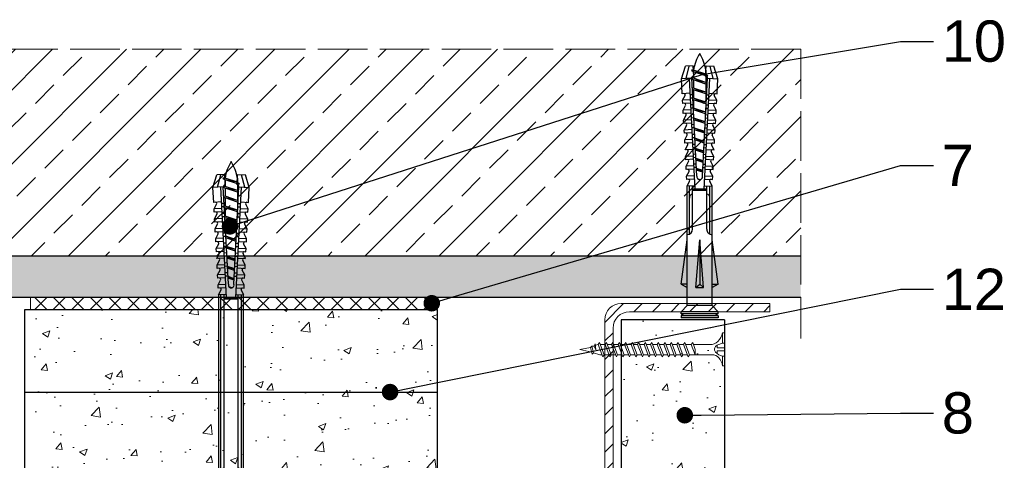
# Model space of a CAD drawing. Header units: millimetres. Extents: x 3099 to 4102, y 555 to 1073.
# Tile 4 of 8: x 3225 to 3463, y 967 to 1073. Entities that reach past the tile are written whole.
import ezdxf
from ezdxf import colors
from ezdxf.entities.mleader import LeaderData, LeaderLine
from ezdxf.math import Vec2, Vec3

# ---------------------------------------------------------------- set-up
doc = ezdxf.new("R2010")
doc.units = ezdxf.units.MM
doc.linetypes.add('ACAD_ISO02W100', pattern=[15, 12, -3])
for name, color, linetype, lineweight in [('_RIGIPS AKCESORIA', 7, 'Continuous', 18), ('_RIGIPS G-K', 7, 'Continuous', 25), ('_RIGIPS PROFIL', 7, 'Continuous', 18), ('KRESKOWANIE', 7, 'Continuous', 9), ('OPISY', 7, 'Continuous', 9), ('PRZERYWANA', 7, 'ACAD_ISO02W100', 9)]:
    doc.layers.add(name, color=color, linetype=linetype, lineweight=lineweight)
doc.styles.get("Standard").update_dxf_attribs({"font": 'arial.ttf'})
pattern_1 = [(50, (346.951, 0), (18.21847, -1.59391), [1.905, -20.955]), (355, (346.951, 0), (-3.52434, 19.10568), [1.524, -16.76406]), (100.45144, (348.47, -0.133), (14.69412, 17.51178), [1.619, -17.80902]), (46.1842, (346.951, 5.08), (27.1079, -4.20423), [2.8575, -31.4325]), (96.6356, (349.21, 4.73), (23.74041, 24.74261), [2.4285, -26.71356]), (351.1842, (346.951, 5.08), (23.74041, 24.7426), [2.286, -25.14597]), (21, (349.491, 3.81), (15.16144, -10.22652), [1.905, -20.955]), (326, (349.491, 3.81), (6.1802, 18.4188), [1.524, -16.764]), (71.45144, (350.755, 2.958), (21.34164, 8.19228), [1.619, -17.80899]), (37.5, (346.9514, 0), (0.30886, 8.455504), [0, -16.5608, 0, -17.018, 0, -16.8275]), (7.5, (346.951, 0), (6.681966, 10.018057), [0, -9.7028, 0, -16.1798, 0, -6.4135]), (327.5, (341.287, 0), (13.55906, -0.572874), [0, -6.35, 0, -19.812, 0, -26.289]), (317.5, (338.747, 0), (14.81292, 2.54265), [0, -8.255, 0, -13.1572, 0, -18.669])]

# ---------------------------------------------------------------- blocks, each defined once
blk = doc.blocks.new('kolek rozprezny komplet 100')
for p, q in [((350.66, 165.93), (350.76, 167.83)), ((353.75, 167.67), (350.71, 166.88)), ((353.81, 168.77), (350.76, 167.83)), ((353.68, 166.27), (353.81, 168.77)), ((357.41, 168.58), (353.81, 168.77)), ((357.31, 166.68), (357.41, 168.58)), ((359, 168.5), (357.82, 167.89)), ((358.9, 166.6), (359, 168.5)), ((359.8, 168.45), (359, 168.5)), ((359.7, 166.56), (359.8, 168.45)), ((361.4, 168.37), (360.22, 167.77)), ((361.3, 166.47), (361.4, 168.37)), ((362.2, 168.33), (361.4, 168.37)), ((362.1, 166.43), (362.2, 168.33)), ((363.8, 168.24), (362.61, 167.64)), ((363.7, 166.35), (363.8, 168.24)), ((364.6, 168.2), (363.8, 168.24)), ((364.5, 166.31), (364.6, 168.2)), ((366.19, 168.12), (365.01, 167.52)), ((366.09, 166.22), (366.19, 168.12)), ((366.99, 168.08), (366.19, 168.12)), ((366.89, 166.18), (366.99, 168.08)), ((368.59, 167.99), (367.41, 167.39)), ((368.49, 166.1), (368.59, 167.99)), ((369.39, 167.95), (368.59, 167.99)), ((369.29, 166.05), (369.39, 167.95)), ((370.99, 167.87), (369.8, 167.26)), ((370.89, 165.97), (370.99, 167.87)), ((372.59, 167.78), (371.4, 167.18)), ((372.49, 165.89), (372.59, 167.78)), ((373.38, 167.74), (372.59, 167.78)), ((373.28, 165.84), (373.38, 167.74)), ((374.98, 167.66), (373.8, 167.06)), ((374.88, 165.76), (374.98, 167.66)), ((375.78, 167.62), (374.98, 167.66)), ((375.68, 165.72), (375.78, 167.62)), ((377.38, 167.53), (376.2, 166.93)), ((377.28, 165.64), (377.38, 167.53)), ((378.18, 167.49), (377.38, 167.53)), ((378.08, 165.59), (378.18, 167.49)), ((379.78, 167.41), (378.59, 166.8)), ((379.68, 165.51), (379.78, 167.41)), ((448.67, 167.37), (379.77, 167.37)), ((443.47, 168.87), (432.8, 167.37)), ((443.47, 167.37), (443.47, 168.87)), ((443.47, 168.87), (444.34, 167.37)), ((450.17, 168.87), (448.67, 167.37)), ((448.67, 167.37), (448.67, 161.37)), ((450.17, 168.87), (450.17, 159.87)), ((450.67, 168.87), (450.17, 168.87)), ((450.67, 168.87), (450.67, 159.87)), ((450.67, 168.27), (451.17, 168.87)), ((451.17, 168.87), (451.67, 168.87)), ((451.17, 168.87), (451.17, 159.87)), ((451.67, 168.87), (451.67, 159.87)), ((353.15, 165.8), (350.66, 165.93)), ((351.53, 165.88), (352.53, 165.88)), ((352.53, 165.88), (351.53, 162.88)), ((352.53, 165.88), (351.93, 162.88)), ((352.93, 165.88), (351.93, 162.88)), ((352.53, 165.88), (352.9, 166.38)), ((352.93, 165.88), (352.9, 166.38)), ((352.93, 165.88), (354.53, 165.88)), ((354.53, 165.88), (353.53, 162.88)), ((377.24, 165.04), (353.68, 166.27)), ((380.47, 165.47), (353.71, 166.87)), ((354.53, 165.88), (353.93, 162.88)), ((354.93, 165.88), (353.93, 162.88)), ((354.53, 165.88), (354.78, 166.21)), ((354.93, 165.88), (354.91, 166.21)), ((354.93, 165.88), (356.93, 165.88)), ((356.93, 165.88), (355.93, 162.88)), ((356.93, 165.88), (356.33, 162.88)), ((357.33, 165.88), (356.33, 162.88)), ((356.93, 165.88), (357.09, 166.09)), ((357.33, 165.88), (357.32, 166.08)), ((357.33, 165.88), (359.33, 165.88)), ((357.67, 166.06), (357.71, 166.66)), ((359.33, 165.88), (358.33, 162.88)), ((358.47, 166.02), (358.5, 166.62)), ((359.33, 165.88), (358.73, 162.88)), ((359.73, 165.88), (358.73, 162.88)), ((359.33, 165.88), (359.4, 165.97)), ((359.73, 165.88), (359.73, 165.95)), ((359.73, 165.88), (361.24, 165.88)), ((360.07, 165.94), (360.1, 166.54)), ((361.72, 165.85), (360.73, 162.88)), ((360.87, 165.89), (360.9, 166.49)), ((361.73, 165.85), (361.13, 162.88)), ((362.12, 165.83), (361.13, 162.88)), ((362.47, 165.81), (362.5, 166.41)), ((364.08, 165.73), (363.17, 162.98)), ((363.27, 165.77), (363.3, 166.37)), ((364.1, 165.73), (363.56, 163)), ((364.48, 165.71), (363.57, 163)), ((364.86, 165.69), (364.9, 166.28)), ((366.44, 165.6), (365.61, 163.1)), ((365.66, 165.64), (365.69, 166.24)), ((366.48, 165.6), (365.98, 163.12)), ((366.84, 165.58), (366.02, 163.13)), ((367.26, 165.56), (367.29, 166.16)), ((368.8, 165.48), (368.05, 163.23)), ((368.06, 165.52), (368.09, 166.12)), ((368.85, 165.48), (368.41, 163.25)), ((369.19, 165.46), (368.46, 163.25)), ((369.66, 165.43), (369.69, 166.03)), ((370.46, 165.39), (370.49, 165.99)), ((371.16, 165.36), (370.49, 163.36)), ((371.23, 165.35), (370.83, 163.38)), ((371.55, 165.33), (370.9, 163.38)), ((372.05, 165.31), (372.09, 165.91)), ((372.85, 165.27), (372.89, 165.87)), ((373.52, 165.23), (372.94, 163.49)), ((373.6, 165.23), (373.26, 163.51)), ((373.91, 165.21), (373.34, 163.51)), ((374.45, 165.18), (374.48, 165.78)), ((375.25, 165.14), (375.28, 165.74)), ((375.88, 165.11), (375.38, 163.62)), ((375.98, 165.1), (375.68, 163.63)), ((376.27, 165.09), (375.79, 163.64)), ((430.17, 166.07), (379.71, 166.07)), ((431.37, 166.87), (379.75, 166.87)), ((380.47, 166.07), (380.47, 162.67)), ((380.67, 166.07), (380.67, 162.67)), ((380.87, 166.07), (380.87, 162.67)), ((444.34, 165.28), (432.8, 164.37)), ((444.34, 165.28), (443.47, 164.37)), ((444.34, 163.45), (444.34, 165.28)), ((353.15, 162.94), (350.66, 162.81)), ((350.66, 162.81), (350.76, 160.91)), ((351.53, 162.88), (351.57, 162.38)), ((351.57, 162.38), (351.93, 162.88)), ((351.93, 162.88), (353.53, 162.88)), ((353.53, 162.88), (353.56, 162.47)), ((353.64, 162.48), (353.93, 162.88)), ((377.24, 163.7), (353.68, 162.46)), ((353.68, 162.46), (353.81, 159.97)), ((380.47, 163.27), (353.71, 161.87)), ((353.93, 162.88), (355.93, 162.88)), ((355.93, 162.88), (355.95, 162.6)), ((356.14, 162.61), (356.33, 162.88)), ((356.33, 162.88), (358.33, 162.88)), ((357.67, 162.67), (357.71, 162.07)), ((358.33, 162.88), (358.34, 162.72)), ((358.47, 162.72), (358.5, 162.12)), ((358.63, 162.74), (358.73, 162.88)), ((358.73, 162.88), (360.73, 162.88)), ((360.07, 162.8), (360.1, 162.2)), ((360.73, 162.88), (360.73, 162.85)), ((360.87, 162.84), (360.9, 162.24)), ((361.13, 162.88), (361.24, 162.88)), ((361.13, 162.87), (361.13, 162.88)), ((361.3, 162.26), (361.4, 160.37)), ((362.1, 162.3), (362.2, 160.41)), ((362.47, 162.93), (362.5, 162.33)), ((363.27, 162.97), (363.3, 162.37)), ((363.7, 162.39), (363.8, 160.49)), ((364.5, 162.43), (364.6, 160.53)), ((364.86, 163.05), (364.9, 162.45)), ((365.66, 163.09), (365.69, 162.49)), ((366.09, 162.51), (366.19, 160.62)), ((366.89, 162.56), (366.99, 160.66)), ((367.26, 163.18), (367.29, 162.58)), ((368.06, 163.22), (368.09, 162.62)), ((368.49, 162.64), (368.59, 160.74)), ((369.29, 162.68), (369.39, 160.78)), ((369.66, 163.3), (369.69, 162.7)), ((370.46, 163.34), (370.49, 162.74)), ((370.89, 162.77), (370.99, 160.87)), ((372.05, 163.43), (372.09, 162.83)), ((372.49, 162.85), (372.59, 160.95)), ((372.85, 163.47), (372.89, 162.87)), ((373.28, 162.89), (373.38, 160.99)), ((374.45, 163.55), (374.48, 162.95)), ((374.88, 162.97), (374.98, 161.08)), ((375.25, 163.59), (375.28, 163)), ((375.68, 163.02), (375.78, 161.12)), ((377.28, 163.1), (377.38, 161.2)), ((378.08, 164.5), (377.86, 163.87)), ((378.08, 163.14), (378.18, 161.24)), ((379.68, 163.23), (379.78, 161.33)), ((430.17, 162.67), (379.71, 162.67)), ((432.8, 164.37), (443.47, 164.37)), ((444.34, 163.45), (432.8, 164.37)), ((444.34, 163.45), (443.47, 164.37)), ((353.75, 161.07), (350.71, 161.86)), ((353.81, 159.97), (350.76, 160.91)), ((357.41, 160.16), (353.81, 159.97)), ((357.31, 162.05), (357.41, 160.16)), ((359, 160.24), (357.82, 160.84)), ((358.9, 162.14), (359, 160.24)), ((359.8, 160.28), (359, 160.24)), ((359.7, 162.18), (359.8, 160.28)), ((361.4, 160.37), (360.22, 160.97)), ((362.2, 160.41), (361.4, 160.37)), ((363.8, 160.49), (362.61, 161.09)), ((364.6, 160.53), (363.8, 160.49)), ((366.19, 160.62), (365.01, 161.22)), ((366.99, 160.66), (366.19, 160.62)), ((368.59, 160.74), (367.41, 161.35)), ((369.39, 160.78), (368.59, 160.74)), ((370.99, 160.87), (369.8, 161.47)), ((372.59, 160.95), (371.4, 161.55)), ((373.38, 160.99), (372.59, 160.95)), ((374.98, 161.08), (373.8, 161.68)), ((375.78, 161.12), (374.98, 161.08)), ((377.38, 161.2), (376.2, 161.81)), ((378.18, 161.24), (377.38, 161.2)), ((379.78, 161.33), (378.59, 161.93)), ((431.37, 161.87), (379.75, 161.87)), ((448.67, 161.37), (379.77, 161.37)), ((443.47, 159.87), (432.8, 161.37)), ((443.47, 161.37), (443.47, 159.87)), ((443.47, 159.87), (444.34, 161.37)), ((450.17, 159.87), (448.67, 161.37)), ((450.67, 159.87), (450.17, 159.87)), ((450.67, 160.47), (451.17, 159.87)), ((451.17, 159.87), (451.67, 159.87))]:
    blk.add_line(p, q)
for centre, radius, start, end in [((357.68, 168.16), 0.3, 177, 297), ((360.08, 168.03), 0.3, 177, 297), ((362.48, 167.91), 0.3, 177, 297), ((364.87, 167.78), 0.3, 177, 297), ((367.27, 167.66), 0.3, 177, 297), ((369.67, 167.53), 0.3, 177, 297), ((371.27, 167.45), 0.3, 177, 297), ((373.66, 167.32), 0.3, 177, 297), ((376.06, 167.2), 0.3, 177, 297), ((378.46, 167.07), 0.3, 177, 297), ((430.17, 167.37), 1.3, 270, 0), ((353.27, 155.16), 10.85, 99.2038, 121.9083), ((353.65, 165.77), 0.5, 87, 177), ((377.41, 164.38), 0.682, 255.8604, 104.1386), ((422.67, 165.87), 1, 90, 168.463), ((353.27, 173.59), 10.85, 238.0917, 260.7962), ((353.65, 162.96), 0.5, 183, 273), ((422.67, 162.87), 1, 191.537, 270), ((430.17, 161.37), 1.3, 0, 90), ((357.68, 160.58), 0.3, 63, 183), ((360.08, 160.7), 0.3, 63, 183), ((362.48, 160.83), 0.3, 63, 183), ((364.87, 160.95), 0.3, 63, 183), ((367.27, 161.08), 0.3, 63, 183), ((369.67, 161.2), 0.3, 63, 183), ((371.27, 161.29), 0.3, 63, 183), ((373.66, 161.41), 0.3, 63, 183), ((376.06, 161.54), 0.3, 63, 183), ((378.46, 161.66), 0.3, 63, 183)]:
    blk.add_arc(centre, radius, start, end)
blk = doc.blocks.new('KATOWNIK 60x40x2')
at = {"layer": 'KRESKOWANIE'}
h = blk.add_hatch(dxfattribs=at)
h.set_pattern_fill('ANSI31', color=256)
h.paths.add_polyline_path([(3327.91, 5182.56), (3291.91, 5182.56, 0.414214), (3287.91, 5178.56), (3287.91, 5122.56), (3289.91, 5122.56), (3289.91, 5176.56, -0.414214), (3293.91, 5180.56), (3327.91, 5180.56)])
at = {"layer": '_RIGIPS PROFIL'}
for p, q in [((3291.91, 5182.56), (3327.91, 5182.56)), ((3327.91, 5180.56), (3327.91, 5182.56)), ((3287.91, 5178.56), (3287.91, 5122.56)), ((3293.91, 5180.56), (3327.91, 5180.56)), ((3289.91, 5176.56), (3289.91, 5122.56)), ((3287.91, 5122.56), (3289.91, 5122.56))]:
    blk.add_line(p, q, dxfattribs=at)
for centre in [(3291.91, 5178.56), (3293.91, 5176.56)]:
    blk.add_arc(centre, 4, 90, 180, dxfattribs=at)
blk = doc.blocks.new('kolek rozprezny komplet 60')
for p, q in [((393.81, 219.85), (390.76, 218.91)), ((393.68, 217.35), (393.81, 219.85)), ((397.41, 219.66), (393.81, 219.85)), ((397.31, 217.76), (397.41, 219.66)), ((399, 219.58), (397.82, 218.98)), ((398.9, 217.68), (399, 219.58)), ((399.8, 219.54), (399, 219.58)), ((399.7, 217.64), (399.8, 219.54)), ((401.4, 219.45), (400.22, 218.85)), ((401.3, 217.56), (401.4, 219.45)), ((402.2, 219.41), (401.4, 219.45)), ((443.47, 219.95), (432.8, 218.45)), ((443.47, 218.45), (443.47, 219.95)), ((443.47, 219.95), (444.34, 218.45)), ((450.17, 219.95), (448.67, 218.45)), ((450.17, 219.95), (450.17, 210.95)), ((450.67, 219.95), (450.17, 219.95)), ((450.67, 219.95), (450.67, 210.95)), ((450.67, 219.35), (451.17, 219.95)), ((451.17, 219.95), (451.67, 219.95)), ((451.17, 219.95), (451.17, 210.95)), ((451.67, 219.95), (451.67, 210.95)), ((390.66, 217.01), (390.76, 218.91)), ((393.75, 218.75), (390.71, 217.96)), ((392.67, 216.95), (393.04, 217.45)), ((393.07, 216.95), (393.04, 217.45)), ((417.38, 216.11), (393.68, 217.35)), ((420.47, 216.55), (393.71, 217.95)), ((394.67, 216.95), (394.92, 217.29)), ((395.07, 216.95), (395.05, 217.28)), ((397.07, 216.95), (397.23, 217.17)), ((397.47, 216.95), (397.46, 217.16)), ((397.67, 217.14), (397.71, 217.74)), ((398.47, 217.1), (398.5, 217.7)), ((400.07, 217.02), (400.1, 217.62)), ((400.87, 216.98), (400.9, 217.58)), ((402.1, 217.51), (402.2, 219.41)), ((402.47, 216.89), (402.5, 217.49)), ((403.8, 219.33), (402.61, 218.72)), ((403.27, 216.85), (403.3, 217.45)), ((403.7, 217.43), (403.8, 219.33)), ((404.6, 219.29), (403.8, 219.33)), ((404.5, 217.39), (404.6, 219.29)), ((404.86, 216.77), (404.9, 217.37)), ((406.19, 219.2), (405.01, 218.6)), ((405.66, 216.73), (405.69, 217.32)), ((406.09, 217.3), (406.19, 219.2)), ((406.99, 219.16), (406.19, 219.2)), ((406.89, 217.26), (406.99, 219.16)), ((407.26, 216.64), (407.29, 217.24)), ((408.59, 219.08), (407.41, 218.47)), ((408.06, 216.6), (408.09, 217.2)), ((408.49, 217.18), (408.59, 219.08)), ((409.39, 219.03), (408.59, 219.08)), ((409.29, 217.14), (409.39, 219.03)), ((409.66, 216.52), (409.69, 217.12)), ((410.99, 218.95), (409.8, 218.35)), ((410.46, 216.47), (410.49, 217.07)), ((410.89, 217.05), (410.99, 218.95)), ((412.59, 218.87), (411.4, 218.26)), ((412.49, 216.97), (412.59, 218.87)), ((413.38, 218.82), (412.59, 218.87)), ((413.28, 216.93), (413.38, 218.82)), ((414.98, 218.74), (413.8, 218.14)), ((414.88, 216.84), (414.98, 218.74)), ((415.78, 218.7), (414.98, 218.74)), ((415.68, 216.8), (415.78, 218.7)), ((417.38, 218.62), (416.2, 218.01)), ((417.28, 216.72), (417.38, 218.62)), ((418.18, 218.57), (417.38, 218.62)), ((418.08, 216.68), (418.18, 218.57)), ((419.78, 218.49), (418.59, 217.89)), ((419.68, 216.59), (419.78, 218.49)), ((430.17, 217.15), (419.71, 217.15)), ((431.37, 217.95), (419.75, 217.95)), ((448.67, 218.45), (419.77, 218.45)), ((420.47, 217.15), (420.47, 213.75)), ((420.67, 217.15), (420.67, 213.75)), ((420.87, 217.15), (420.87, 213.75)), ((448.67, 218.45), (448.67, 212.45)), ((393.15, 216.88), (390.66, 217.01)), ((391.67, 216.95), (392.67, 216.95)), ((392.67, 216.95), (391.67, 213.95)), ((392.67, 216.95), (392.07, 213.95)), ((393.07, 216.95), (392.07, 213.95)), ((393.07, 216.95), (394.67, 216.95)), ((394.67, 216.95), (393.67, 213.95)), ((417.38, 214.79), (393.68, 213.55)), ((394.67, 216.95), (394.07, 213.95)), ((395.07, 216.95), (394.07, 213.95)), ((395.07, 216.95), (397.07, 216.95)), ((397.07, 216.95), (396.07, 213.95)), ((397.07, 216.95), (396.47, 213.95)), ((397.47, 216.95), (396.47, 213.95)), ((397.47, 216.95), (399.47, 216.95)), ((399.47, 216.95), (398.47, 213.95)), ((399.47, 216.95), (398.87, 213.95)), ((399.87, 216.95), (398.87, 213.95)), ((399.47, 216.95), (399.55, 217.05)), ((399.87, 216.95), (399.87, 217.03)), ((399.87, 216.95), (401.38, 216.95)), ((401.87, 216.92), (400.87, 213.95)), ((401.87, 216.92), (401.27, 213.95)), ((402.26, 216.9), (401.27, 213.95)), ((404.22, 216.8), (403.31, 214.05)), ((404.24, 216.8), (403.7, 214.07)), ((404.62, 216.78), (403.72, 214.07)), ((406.58, 216.68), (405.75, 214.18)), ((406.62, 216.68), (406.12, 214.2)), ((406.98, 216.66), (406.16, 214.2)), ((408.94, 216.55), (408.19, 214.31)), ((408.99, 216.55), (408.55, 214.33)), ((409.34, 216.53), (408.6, 214.33)), ((411.3, 216.43), (410.64, 214.44)), ((411.37, 216.43), (410.98, 214.45)), ((411.69, 216.41), (411.04, 214.46)), ((412.05, 216.39), (412.09, 216.99)), ((412.85, 216.35), (412.89, 216.95)), ((413.66, 216.31), (413.08, 214.56)), ((413.75, 216.3), (413.4, 214.58)), ((414.05, 216.29), (413.49, 214.58)), ((414.45, 216.27), (414.48, 216.86)), ((415.25, 216.22), (415.28, 216.82)), ((415.25, 214.68), (415.28, 214.08)), ((416.02, 216.18), (415.52, 214.69)), ((416.12, 216.18), (415.83, 214.71)), ((416.41, 216.16), (415.93, 214.71)), ((418.22, 215.58), (418.01, 214.95)), ((444.34, 216.37), (432.8, 215.45)), ((432.8, 215.45), (443.47, 215.45)), ((444.34, 214.53), (432.8, 215.45)), ((444.34, 216.37), (443.47, 215.45)), ((444.34, 214.53), (443.47, 215.45)), ((444.34, 214.53), (444.34, 216.37)), ((448.67, 216.95), (448.67, 213.95)), ((393.15, 214.02), (390.66, 213.89)), ((390.66, 213.89), (390.76, 211.99)), ((393.75, 212.15), (390.71, 212.94)), ((391.67, 213.95), (391.71, 213.45)), ((391.71, 213.45), (392.07, 213.95)), ((392.07, 213.95), (393.67, 213.95)), ((393.67, 213.95), (393.7, 213.55)), ((393.68, 213.55), (393.81, 211.05)), ((420.47, 214.35), (393.71, 212.95)), ((393.78, 213.55), (394.07, 213.95)), ((394.07, 213.95), (396.07, 213.95)), ((396.07, 213.95), (396.09, 213.67)), ((396.28, 213.68), (396.47, 213.95)), ((396.47, 213.95), (398.47, 213.95)), ((397.31, 213.14), (397.41, 211.24)), ((397.67, 213.76), (397.71, 213.16)), ((398.47, 213.95), (398.48, 213.8)), ((398.47, 213.8), (398.5, 213.2)), ((398.77, 213.81), (398.87, 213.95)), ((398.87, 213.95), (400.87, 213.95)), ((398.9, 213.22), (399, 211.32)), ((399.7, 213.26), (399.8, 211.36)), ((400.07, 213.88), (400.1, 213.28)), ((400.87, 213.95), (400.88, 213.92)), ((400.87, 213.92), (400.9, 213.32)), ((401.27, 213.95), (401.38, 213.95)), ((401.27, 213.94), (401.27, 213.95)), ((401.3, 213.35), (401.4, 211.45)), ((402.1, 213.39), (402.2, 211.49)), ((402.47, 214.01), (402.5, 213.41)), ((403.27, 214.05), (403.3, 213.45)), ((403.7, 213.47), (403.8, 211.57)), ((404.5, 213.51), (404.6, 211.62)), ((404.86, 214.13), (404.9, 213.53)), ((406.19, 211.7), (405.01, 212.3)), ((405.66, 214.17), (405.69, 213.58)), ((406.09, 213.6), (406.19, 211.7)), ((406.89, 213.64), (406.99, 211.74)), ((407.26, 214.26), (407.29, 213.66)), ((408.59, 211.82), (407.41, 212.43)), ((408.06, 214.3), (408.09, 213.7)), ((408.49, 213.72), (408.59, 211.82)), ((409.29, 213.76), (409.39, 211.87)), ((409.66, 214.38), (409.69, 213.79)), ((410.99, 211.95), (409.8, 212.55)), ((410.46, 214.43), (410.49, 213.83)), ((410.89, 213.85), (410.99, 211.95)), ((412.59, 212.03), (411.4, 212.64)), ((412.05, 214.51), (412.09, 213.91)), ((412.49, 213.93), (412.59, 212.03)), ((412.85, 214.55), (412.89, 213.95)), ((413.28, 213.97), (413.38, 212.08)), ((414.98, 212.16), (413.8, 212.76)), ((414.45, 214.64), (414.48, 214.04)), ((414.88, 214.06), (414.98, 212.16)), ((415.68, 214.1), (415.78, 212.2)), ((417.38, 212.29), (416.2, 212.89)), ((417.28, 214.18), (417.38, 212.29)), ((418.18, 212.33), (417.38, 212.29)), ((418.08, 214.22), (418.18, 212.33)), ((419.78, 212.41), (418.59, 213.01)), ((419.68, 214.31), (419.78, 212.41)), ((430.17, 213.75), (419.71, 213.75)), ((431.37, 212.95), (419.75, 212.95)), ((448.67, 212.45), (419.77, 212.45)), ((443.47, 210.95), (432.8, 212.45)), ((443.47, 212.45), (443.47, 210.95)), ((443.47, 210.95), (444.34, 212.45)), ((450.17, 210.95), (448.67, 212.45)), ((393.81, 211.05), (390.76, 211.99)), ((397.41, 211.24), (393.81, 211.05)), ((399, 211.32), (397.82, 211.93)), ((399.8, 211.36), (399, 211.32)), ((401.4, 211.45), (400.22, 212.05)), ((402.2, 211.49), (401.4, 211.45)), ((403.8, 211.57), (402.61, 212.18)), ((404.6, 211.62), (403.8, 211.57)), ((406.99, 211.74), (406.19, 211.7)), ((409.39, 211.87), (408.59, 211.82)), ((413.38, 212.08), (412.59, 212.03)), ((415.78, 212.2), (414.98, 212.16)), ((450.67, 210.95), (450.17, 210.95)), ((450.67, 211.55), (451.17, 210.95)), ((451.17, 210.95), (451.67, 210.95))]:
    blk.add_line(p, q)
for centre, radius, start, end in [((393.65, 216.85), 0.5, 87, 177), ((397.68, 219.24), 0.3, 177, 297), ((400.08, 219.12), 0.3, 177, 297), ((402.48, 218.99), 0.3, 177, 297), ((404.87, 218.87), 0.3, 177, 297), ((407.27, 218.74), 0.3, 177, 297), ((409.67, 218.61), 0.3, 177, 297), ((411.27, 218.53), 0.3, 177, 297), ((413.66, 218.41), 0.3, 177, 297), ((416.06, 218.28), 0.3, 177, 297), ((418.46, 218.15), 0.3, 177, 297), ((422.67, 216.95), 1, 90, 168.463), ((430.17, 218.45), 1.3, 270, 0), ((393.41, 206.24), 10.85, 99.2038, 121.9083), ((393.41, 224.66), 10.85, 238.0917, 260.7962), ((417.55, 215.45), 0.682, 255.8604, 104.1386), ((393.65, 214.05), 0.5, 183, 273), ((404.87, 212.03), 0.3, 63, 183), ((407.27, 212.16), 0.3, 63, 183), ((409.67, 212.29), 0.3, 63, 183), ((411.27, 212.37), 0.3, 63, 183), ((413.66, 212.5), 0.3, 63, 183), ((416.06, 212.62), 0.3, 63, 183), ((418.46, 212.75), 0.3, 63, 183), ((422.67, 213.95), 1, 191.537, 270), ((430.17, 212.45), 1.3, 0, 90), ((397.68, 211.66), 0.3, 63, 183), ((400.08, 211.78), 0.3, 63, 183), ((402.48, 211.91), 0.3, 63, 183)]:
    blk.add_arc(centre, radius, start, end)
blk = doc.blocks.new('TN 35')
at = {"layer": '_RIGIPS AKCESORIA'}
for p, q in [((0, -0.84), (0, 7.16)), ((0, 7.16), (0.46, 7.16)), ((0.46, 7.16), (0.46, 4.78)), ((0.46, 4.78), (0, 4.78)), ((8.47, 4.46), (8.79, 5)), ((8.79, 5), (9.93, 2.01)), ((10.1, 4.46), (10.41, 5)), ((10.41, 5), (11.56, 2.01)), ((11.67, 4.46), (11.99, 5)), ((11.99, 5), (13.14, 2.01)), ((13.21, 4.46), (13.52, 5)), ((13.52, 5), (14.67, 2.01)), ((14.8, 4.46), (15.12, 5)), ((15.12, 5), (16.26, 2.01)), ((16.42, 4.46), (16.73, 5)), ((16.73, 5), (17.88, 2.01)), ((17.99, 4.46), (18.31, 5)), ((18.31, 5), (19.45, 2.01)), ((19.57, 4.46), (19.88, 5)), ((19.88, 5), (21.03, 2.01)), ((21.14, 4.46), (21.46, 5)), ((21.46, 5), (22.6, 2.01)), ((22.72, 4.46), (23.03, 5)), ((23.03, 5), (24.18, 2.01)), ((24.29, 4.46), (24.61, 5)), ((24.61, 5), (25.75, 2.01)), ((25.87, 4.46), (26.18, 5)), ((26.18, 5), (27.33, 2.01)), ((27.44, 4.46), (27.76, 5)), ((27.76, 5), (28.9, 2.01)), ((29.13, 4.46), (29.45, 5)), ((29.45, 5), (30.59, 2.01)), ((0, 3.5), (1.77, 3.5)), ((0, 2.83), (1.77, 2.83)), ((1.77, 3.5), (1.77, 4.2)), ((1.77, 2.83), (1.77, 2.18)), ((3.02, 4.46), (8.47, 4.46)), ((7.12, 4.46), (7.12, 3.18)), ((8.03, 2.01), (7.12, 4.46)), ((7.12, 3.18), (7.65, 1.53)), ((9.61, 1.51), (8.47, 4.46)), ((9, 4.46), (10.1, 4.46)), ((11.23, 1.51), (10.1, 4.46)), ((10.62, 4.46), (11.67, 4.46)), ((12.81, 1.51), (11.67, 4.46)), ((12.2, 4.46), (13.21, 4.46)), ((14.34, 1.51), (13.21, 4.46)), ((13.73, 4.46), (14.8, 4.46)), ((15.94, 1.51), (14.8, 4.46)), ((15.33, 4.46), (16.42, 4.46)), ((17.55, 1.51), (16.42, 4.46)), ((16.94, 4.46), (17.99, 4.46)), ((19.13, 1.51), (17.99, 4.46)), ((18.52, 4.46), (19.57, 4.46)), ((20.7, 1.51), (19.57, 4.46)), ((20.09, 4.46), (21.14, 4.46)), ((22.28, 1.51), (21.14, 4.46)), ((21.67, 4.46), (22.72, 4.46)), ((23.85, 1.51), (22.72, 4.46)), ((23.24, 4.46), (24.29, 4.46)), ((25.43, 1.51), (24.29, 4.46)), ((24.81, 4.46), (25.87, 4.46)), ((27, 1.51), (25.87, 4.46)), ((26.39, 4.46), (27.44, 4.46)), ((28.58, 1.51), (27.44, 4.46)), ((27.96, 4.46), (29.13, 4.46)), ((30.27, 1.51), (29.13, 4.46)), ((29.65, 4.46), (30.15, 4.46)), ((30.15, 4.46), (31.73, 3.98)), ((31.3, 1.83), (31.12, 3.28)), ((31.12, 3.28), (31.59, 2.4)), ((31.59, 2.4), (31.3, 1.83)), ((32.15, 2.36), (31.59, 2.4)), ((31.73, 3.98), (32.01, 4.37)), ((32.15, 2.36), (31.73, 3.98)), ((32.01, 4.37), (32.48, 2.71)), ((32.48, 2.71), (32.15, 2.36)), ((32.16, 3.85), (35, 3.24)), ((35, 3.24), (32.48, 2.71)), ((0.46, 1.64), (0, 1.64)), ((0.46, -0.84), (0.46, 1.64)), ((7.49, 2.01), (3.55, 2.01)), ((7.65, 1.53), (8.03, 2.01)), ((9.41, 2.01), (8.03, 2.01)), ((9.93, 2.01), (9.61, 1.51)), ((11.04, 2.01), (9.93, 2.01)), ((11.56, 2.01), (11.23, 1.51)), ((12.61, 2.01), (11.56, 2.01)), ((13.14, 2.01), (12.81, 1.51)), ((14.15, 2.01), (13.14, 2.01)), ((14.67, 2.01), (14.34, 1.51)), ((15.74, 2.01), (14.67, 2.01)), ((16.26, 2.01), (15.94, 1.51)), ((17.36, 2.01), (16.26, 2.01)), ((17.88, 2.01), (17.55, 1.51)), ((18.93, 2.01), (17.84, 2.01)), ((19.45, 2.01), (19.13, 1.51)), ((20.51, 2.01), (19.41, 2.01)), ((21.03, 2.01), (20.7, 1.51)), ((22.08, 2.01), (20.99, 2.01)), ((22.6, 2.01), (22.28, 1.51)), ((23.66, 2.01), (22.56, 2.01)), ((24.18, 2.01), (23.85, 1.51)), ((25.23, 2.01), (24.14, 2.01)), ((25.75, 2.01), (25.43, 1.51)), ((26.81, 2.01), (25.71, 2.01)), ((27.33, 2.01), (27, 1.51)), ((28.38, 2.01), (27.33, 2.01)), ((28.9, 2.01), (28.58, 1.51)), ((28.9, 2.01), (30.07, 2.01)), ((30.59, 2.01), (30.27, 1.51)), ((30.59, 2.01), (31.26, 2.12)), ((0, -0.84), (0.46, -0.84))]:
    blk.add_line(p, q, dxfattribs=at)
for centre, major_axis, ratio, start_param, end_param in [((3.09, 7.67), (0.17, 3.2), 0.826134, 1.773653, 3.180586), ((-0.04, 0.9), (0, 3.93), 0.848176, -0.720942, -0.151112), ((0.59, 4.62), (0, 2.81), 0.848176, 3.475072, 3.862535), ((1.66, 3.18), (0, 0.895), 0.848176, -1.552777, -0.720942), ((1.66, 3.18), (0, 0.895), 0.848176, 3.862535, 4.730408), ((3.37, -1.57), (0.28, 3.57), 0.832181, 0.035984, 1.430787), ((-2.73, 15.91), (0, 14.76), 0.848176, 3.399396, 3.475072)]:
    blk.add_ellipse(centre, major_axis=major_axis, ratio=ratio, start_param=start_param, end_param=end_param, dxfattribs=at)
blk = doc.blocks.new('_Dot')
at = {"color": 0, "linetype": 'ByBlock', "lineweight": -2}
blk.add_line((-0.5, 0), (-1, 0), dxfattribs=at)
at = {"color": 0, "linetype": 'ByBlock', "const_width": 0.5}
blk.add_lwpolyline([(-0.25, 0, 1), (0.25, 0, 1)], format="xyb", close=True, dxfattribs=at)

msp = doc.modelspace()

# ---------------------------------------------------------------- hatches: boundary and pattern name
at = {"layer": 'KRESKOWANIE'}
h = msp.add_hatch(dxfattribs=at)
h.set_pattern_fill('ANSI33', color=256, scale=2, angle=180, style=0)
h.set_pattern_definition([(225, (998.951, 4e-12), (8.980256, -8.980256), []), (225, (989.971, 4e-12), (8.980256, -8.980256), [6.35, -3.175])])
h.paths.add_polyline_path([(3413.726, 1066.068), (3137.726, 1066.068), (3137.726, 1016.068), (3413.726, 1016.068)])
h = msp.add_hatch(dxfattribs=at)
h.set_pattern_fill('AR-SAND', color=256, scale=0.1, style=0)
h.set_pattern_definition([(37.5, (672.9514, -308.061), (-0.160003, 4.8941324), [0, -3.8608, 0, -4.318, 0, -4.1275]), (7.5, (672.9514, -308.061), (4.495233, 7.168251), [0, -2.0828, 0, -3.4798, 0, -1.3335]), (327.5, (669.8272, -308.061), (7.909924, 0.014372), [0, -1.27, 0, -4.572, 0, -5.969]), (317.5, (669.827, -308.061), (7.635565, 2.229293), [0, -0.635, 0, -2.9972, 0, -3.429])])
h.paths.add_polyline_path([(3413.726, 1016.068), (3137.726, 1016.068), (3137.726, 1006.068), (3413.726, 1006.068)])
h = msp.add_hatch(dxfattribs=at)
h.set_pattern_fill('ANSI37', color=256, angle=270, style=0)
h.set_pattern_definition([(315, (346.9514, -311.061), (2.245064, 2.245064), []), (45, (346.9514, -311.061), (-2.245064, 2.245064), [])])
h.paths.add_polyline_path([(3324.326, 1006.068), (3227.126, 1006.068), (3227.126, 1003.068), (3324.326, 1003.068)])
h = msp.add_hatch(dxfattribs=at)
h.set_pattern_fill('AR-CONC', color=256, scale=0.1, style=0)
h.set_pattern_definition(pattern_1)
h.paths.add_polyline_path([(3325.726, 1003.068), (3225.726, 1003.068), (3225.726, 983.068), (3325.726, 983.068)])
h = msp.add_hatch(dxfattribs=at)
h.set_pattern_fill('AR-CONC', color=256, scale=0.1, style=0)
h.set_pattern_definition([(50, (12.5, 0), (18.21847, -1.59391), [1.905, -20.955]), (355, (12.5, 0), (-3.52428, 19.10566), [1.524, -16.764]), (100.451, (14.018, -0.133), (14.69425, 17.51167), [1.619, -17.809]), (46.1842, (12.5, 5.08), (27.1079, -4.20423), [2.8575, -31.4325]), (96.6356, (14.76, 4.73), (23.74042, 24.74256), [2.4285, -26.7135]), (351.184, (12.5, 5.08), (23.74046, 24.74251), [2.286, -25.146]), (21, (15.04, 3.81), (15.16149, -10.22655), [1.905, -20.955]), (326, (15.04, 3.81), (6.1802, 18.4188), [1.524, -16.764]), (71.4514, (16.303, 2.958), (21.34165, 8.19229), [1.619, -17.809]), (37.5, (12.5, 0), (0.30886, 8.455504), [0, -16.5608, 0, -17.018, 0, -16.8275]), (7.5, (12.5, 0), (6.681966, 10.018057), [0, -9.7028, 0, -16.1798, 0, -6.4135]), (327.5, (6.836, 0), (13.55906, -0.572874), [0, -6.35, 0, -19.812, 0, -26.289]), (317.5, (4.296, 0), (14.81292, 2.54265), [0, -8.255, 0, -13.1572, 0, -18.669])])
h.paths.add_polyline_path([(3395.226, 1000.518), (3370.226, 1000.518), (3370.226, 840.518), (3395.226, 840.518)])
h = msp.add_hatch(dxfattribs=at)
h.set_pattern_fill('AR-CONC', color=256, scale=0.1, style=0)
h.set_pattern_definition(pattern_1)
h.paths.add_polyline_path([(3325.726, 983.068), (3225.726, 983.068), (3225.726, 963.068), (3325.726, 963.068)])

# ---------------------------------------------------------------- linework, layer by layer
for p, q in [((3137.726, 1016.068), (3413.726, 1016.068)), ((3137.726, 1006.068), (3413.726, 1006.068))]:
    msp.add_line(p, q)
at = {"layer": '_RIGIPS G-K'}
for p, q in [((3225.726, 943.068), (3225.726, 1003.068)), ((3225.726, 1003.068), (3325.726, 1003.068)), ((3325.726, 943.068), (3325.726, 1003.068)), ((3395.226, 1000.518), (3370.226, 1000.518)), ((3370.226, 1000.518), (3370.226, 840.518)), ((3395.226, 1000.518), (3395.226, 840.518)), ((3225.726, 983.068), (3325.726, 983.068))]:
    msp.add_line(p, q, dxfattribs=at)
at = {"layer": 'KRESKOWANIE'}
for p, q in [((3227.126, 1003.068), (3227.126, 1006.068)), ((3324.326, 1003.068), (3324.326, 1006.068))]:
    msp.add_line(p, q, dxfattribs=at)
at = {"layer": 'PRZERYWANA'}
for q in [(3137.726, 1066.068), (3413.726, 996.068)]:
    msp.add_line((3413.726, 1066.068), q, dxfattribs=at)

# ---------------------------------------------------------------- block references
at = {"rotation": 270}
for name, p in [('kolek rozprezny komplet 60', (3173.776, 1452.692)), ('kolek rozprezny komplet 100', (3111.358, 1386.392))]:
    msp.add_blockref(name, p, dxfattribs=at)
at = {"layer": '_RIGIPS AKCESORIA', "rotation": 180}
msp.add_blockref('TN 35', (3395.226, 996.574), dxfattribs=at)
at = {"layer": '_RIGIPS PROFIL'}
msp.add_blockref('KATOWNIK 60x40x2', (78.319, -4178.045), dxfattribs=at)

# ---------------------------------------------------------------- leaders
at = {"layer": 'OPISY'}
ml = msp.add_multileader_mtext('Standard', dxfattribs=at)
ml.set_content('10', color=256)
ml.set_leader_properties()
ml.set_arrow_properties(name='DOT')
ml.build(insert=Vec2(0, 0))
ctx = ml.context
ctx.base_point, ctx.char_height, ctx.plane_origin = Vec3(3445.879, 1067.938), 10, Vec3(3349.584, 1139.768)
notes = []
notes.append((ctx, [(0, (1, 1, 0), (3437.879, 1067.938), (1, 0), 8, [(1, [(3275.451, 1023.185), (3389.848, 1059.911)], 0, [])])]))
ctx.mtext.insert, ctx.mtext.flow_direction = Vec3(3447.879, 1073.023), 5
ml = msp.add_multileader_mtext('Standard', dxfattribs=at)
ml.set_content('7', color=256)
ml.set_leader_properties()
ml.set_arrow_properties(name='DOT')
ml.build(insert=Vec2(0, 0))
ctx = ml.context
ctx.base_point, ctx.char_height, ctx.plane_origin = Vec3(3445.879, 1037.938), 10, Vec3(3349.584, 1109.768)
notes.append((ctx, [(0, (1, 1, 0), (3437.879, 1037.938), (1, 0), 8, [(0, [(3324.326, 1004.568)], 0, [])])]))
ctx.mtext.insert, ctx.mtext.flow_direction = Vec3(3447.879, 1042.938), 5
ml = msp.add_multileader_mtext('Standard', dxfattribs=at)
ml.set_content('12', color=256)
ml.set_leader_properties()
ml.set_arrow_properties(name='DOT')
ml.build(insert=Vec2(0, 0))
ctx = ml.context
ctx.base_point, ctx.char_height, ctx.plane_origin = Vec3(3445.879, 1007.938), 10, Vec3(3349.584, 1079.768)
notes.append((ctx, [(0, (1, 1, 0), (3437.879, 1007.938), (1, 0), 8, [(0, [(3314.225, 983.068)], 0, [])])]))
ctx.mtext.insert, ctx.mtext.flow_direction = Vec3(3447.879, 1012.938), 5
ml = msp.add_multileader_mtext('Standard', dxfattribs=at)
ml.set_content('8', color=256)
ml.set_leader_properties()
ml.set_arrow_properties(name='DOT')
ml.build(insert=Vec2(0, 0))
ctx = ml.context
ctx.base_point, ctx.char_height, ctx.plane_origin = Vec3(3445.879, 977.938), 10, Vec3(3349.584, 1049.768)
notes.append((ctx, [(0, (1, 1, 0), (3437.879, 977.938), (1, 0), 8, [(0, [(3385.619, 977.456)], 0, [])])]))
ctx.mtext.insert, ctx.mtext.flow_direction = Vec3(3447.879, 983.023), 5
for ctx, leaders in notes:
    for number, flags, end, landing, length, lines in leaders:
        leader = LeaderData()
        leader.index, (leader.has_last_leader_line, leader.has_dogleg_vector, leader.attachment_direction) = number, flags
        leader.last_leader_point, leader.dogleg_vector, leader.dogleg_length = Vec3(end), Vec3(landing), length
        for number, points, colour, breaks in lines:
            line = LeaderLine()
            line.index, line.vertices, line.color, line.breaks = number, Vec3.list(points), colors.encode_raw_color(colour), breaks
            leader.lines.append(line)
        ctx.leaders.append(leader)

doc.saveas('drawing.dxf')
